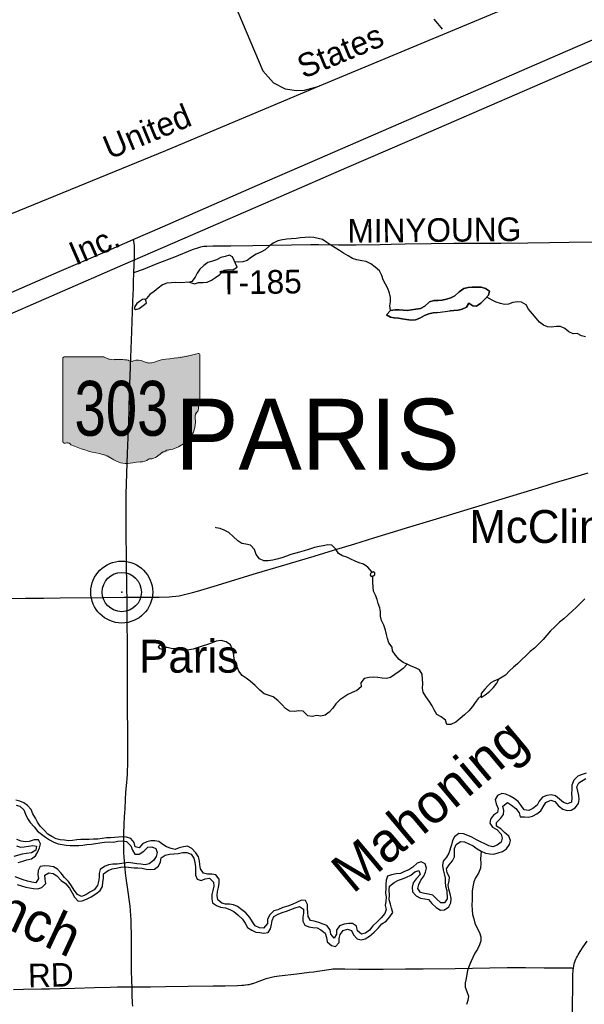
# Model space of a CAD drawing. Header units: feet. Extents: x 2113747 to 2516209, y 960708 to 1356798.
# Tile 222 of 253: x 2366212 to 2373382, y 1151434 to 1163935. Entities that reach past the tile are written whole.
import ezdxf
from ezdxf.enums import TextEntityAlignment as Align

# ---------------------------------------------------------------- set-up
doc = ezdxf.new("R2010")
doc.units = ezdxf.units.FT
doc.header["$LTSCALE"] = 50
doc.header["$MEASUREMENT"] = 0
doc.linetypes.add('rr2', pattern=[0])
for name, color, linetype in [('0_Xref', 7, 'Continuous'), ('GM_X_County_Road', 3, 'Continuous'), ('GM_X_Major_River', 5, 'Continuous'), ('GM_X_Major_River_Text', 5, 'Continuous'), ('GM_X_Minor_Lake', 5, 'Continuous'), ('GM_X_Minor_River', 5, 'Continuous'), ('GM_X_Rail_Line', 251, 'rr2'), ('GM_X_Rail_Line_Text', 251, 'Continuous'), ('GM_X_State_Location', 251, 'Continuous'), ('GM_X_State_Route', 1, 'Continuous'), ('GM_X_State_Shield', 251, 'Continuous'), ('GM_X_Township_Road', 4, 'Continuous'), ('GM_X_Township_Road_Text', 4, 'Continuous'), ('GM_X_Township_Text', 251, 'Continuous'), ('GM_X_Unincorporated', 1, 'Continuous'), ('GM_X_Unincorporated_Location', 2, 'Continuous'), ('GM_X_Unincorporated_Text', 251, 'Continuous')]:
    doc.layers.add(name, color=color, linetype=linetype)
doc.styles.add('Styledgn030', font='dgn030.shx')
doc.styles.add('Styledgn031', font='dgn031.shx')

# ---------------------------------------------------------------- blocks, each defined once
blk = doc.blocks.new('DGN_COMPLEXSHAPE16')
at = {"layer": 'GM_X_State_Shield', "color": 7, "linetype": 'Continuous', "lineweight": 13}
for p, q in [((2225564, 1182903), (2225564, 1182903)), ((2225564, 1182903), (2225564, 1181846)), ((2226091, 1182921), (2225581, 1182921)), ((2225581, 1182921), (2225581, 1182921)), ((2226091, 1182921), (2226091, 1182921)), ((2227283, 1182965), (2227283, 1182965)), ((2227304, 1182394), (2227304, 1182947)), ((2227304, 1182947), (2227304, 1182947)), ((2226216, 1182887), (2226216, 1182887)), ((2226393, 1182881), (2226393, 1182881)), ((2226462, 1182870), (2226462, 1182870)), ((2226588, 1182865), (2226588, 1182865)), ((2226730, 1182853), (2226730, 1182853)), ((2226873, 1182893), (2226873, 1182893)), ((2227274, 1182342), (2227274, 1182342)), ((2227291, 1182376), (2227291, 1182376)), ((2227304, 1182394), (2227304, 1182394)), ((2227304, 1182394), (2227304, 1182394)), ((2227244, 1182150), (2227244, 1182150)), ((2227278, 1182235), (2227278, 1182235)), ((2225564, 1181846), (2225564, 1181846)), ((2225580, 1181828), (2225580, 1181828)), ((2225616, 1181830), (2225616, 1181830)), ((2225668, 1181807), (2225668, 1181807)), ((2226031, 1181695), (2226031, 1181695)), ((2226782, 1181672), (2226782, 1181672)), ((2226963, 1181751), (2226963, 1181751)), ((2226212, 1181616), (2226212, 1181616)), ((2226454, 1181577), (2226454, 1181577)), ((2226549, 1181588), (2226549, 1181588)), ((2226652, 1181622), (2226652, 1181622)), ((2226696, 1181627), (2226696, 1181627))]:
    blk.add_line(p, q, dxfattribs=at)
for centre, major_axis, start_param, end_param in [((2225584, 1182905), (20.2, 0), 1.712693, 3.28349), ((2226212, 1183043), (196, 0), 4.042523, 4.731795), ((2226685, 1184361), (1845, 0), 4.814394, 5.042369), ((2227285, 1182949), (19.4, 0), 6.141152, 7.989035), ((2226277, 1182328), (702, 0), 1.404758, 1.657858), ((2226437, 1182910), (56.4, 0), 3.836095, 5.185415), ((2226519, 1182788), (117, 0), 0.950623, 2.079405), ((2226671, 1182956), (141, 0), 4.081561, 5.145723), ((2226920, 1182598), (371, 0), 1.699011, 2.107814), ((2227300, 1182354), (30, 0), 1.883978, 3.671073), ((2227109, 1182284), (180, 0), 5.934695, 6.695948), ((2227284, 1182392), (20.7, 0), 5.05454, 6.418171), ((2226788, 1182093), (462, 0), 5.101752, 6.440018), ((2227374, 1182163), (131, 0), 2.387724, 3.262537), ((2225584, 1181844), (20.3, 0), 3.00124, 4.508301), ((2225587, 1181952), (155, 0), 4.665946, 4.897461), ((2225619, 1181785), (56, 0), 0.519207, 1.627899), ((2226326, 1182734), (1333, 0), 4.195997, 4.488961), ((2225929, 1181371), (417, 0), 0.823519, 1.323587), ((2226662, 1181744), (149, 0), 4.937069, 5.64225), ((2226983, 1181549), (253, 0), 1.647645, 2.488434), ((2226379, 1181780), (265, 0), 4.026481, 4.996735), ((2226532, 1181414), (217, 0), 1.495662, 1.94098), ((2226552, 1181701), (141, 0), 4.691044, 5.507374), ((2226679, 1181598), (39.7, 0), 1.147584, 2.315152)]:
    blk.add_ellipse(centre, major_axis=major_axis, ratio=0.8, start_param=start_param, end_param=end_param, dxfattribs=at)
blk = doc.blocks.new('M1-H5_32')
at = {"layer": 'GM_X_State_Shield', "linetype": 'Continuous', "true_color": 0x1e0000}
h = blk.add_hatch(color=18, dxfattribs=at)
edge = h.paths.add_edge_path(flags=0)
edge.add_line((889, 90), (889, 642))
edge.add_line((889, 642), (889, 643))
edge.add_ellipse((870, 645), major_axis=(19.4, 0), ratio=0.8, start_angle=351.8621, end_angle=457.738)
edge.add_line((868, 660), (868, 660))
edge.add_ellipse((270, 2057), major_axis=(1845, 0), ratio=0.8, start_angle=635.8445, end_angle=648.9065, ccw=False)
edge.add_line((457, 588), (457, 588))
edge.add_ellipse((505, 294), major_axis=(371, 0), ratio=0.8, start_angle=97.3462, end_angle=120.7689)
edge.add_line((315, 549), (315, 549))
edge.add_ellipse((256, 651), major_axis=(141, 0), ratio=0.8, start_angle=593.8562, end_angle=654.8282, ccw=False)
edge.add_line((173, 560), (173, 560))
edge.add_ellipse((104, 484), major_axis=(117, 0), ratio=0.8, start_angle=54.4667, end_angle=119.1411)
edge.add_line((47, 566), (47, 566))
edge.add_ellipse((22, 606), major_axis=(56.4, 0), ratio=0.8, start_angle=579.7921, end_angle=657.1024, ccw=False)
edge.add_line((-22, 577), (-22, 577))
edge.add_ellipse((-138, 23), major_axis=(702, 0), ratio=0.8, start_angle=80.4867, end_angle=94.9883)
edge.add_line((-199, 583), (-199, 583))
edge.add_ellipse((-203, 739), major_axis=(196, 0), ratio=0.8, start_angle=591.6195, end_angle=631.1119, ccw=False)
edge.add_line((-324, 616), (-324, 616))
edge.add_line((-324, 616), (-834, 616))
edge.add_line((-834, 616), (-834, 616))
edge.add_ellipse((-831, 600), major_axis=(20.2, 0), ratio=0.8, start_angle=98.1301, end_angle=188.1301)
edge.add_line((-851, 598), (-851, 598))
edge.add_line((-851, 598), (-851, -459))
edge.add_line((-851, -459), (-851, -459))
edge.add_ellipse((-831, -461), major_axis=(20.3, 0), ratio=0.8, start_angle=171.9584, end_angle=258.3066)
edge.add_line((-835, -477), (-835, -477))
edge.add_ellipse((-828, -353), major_axis=(155, 0), ratio=0.8, start_angle=267.339, end_angle=280.6039)
edge.add_line((-799, -475), (-799, -475))
edge.add_ellipse((-796, -520), major_axis=(56, 0), ratio=0.8, start_angle=389.7484, end_angle=453.2717, ccw=False)
edge.add_line((-747, -497), (-747, -497))
edge.add_ellipse((-89, 430), major_axis=(1333, 0), ratio=0.8, start_angle=240.4129, end_angle=257.1985)
edge.add_line((-384, -610), (-384, -610))
edge.add_ellipse((-487, -933), major_axis=(417, 0), ratio=0.8, start_angle=407.1842, end_angle=435.836, ccw=False)
edge.add_line((-203, -689), (-203, -689))
edge.add_ellipse((-36, -525), major_axis=(265, 0), ratio=0.8, start_angle=230.7004, end_angle=286.2918)
edge.add_line((39, -728), (39, -728))
edge.add_ellipse((117, -890), major_axis=(217, 0), ratio=0.8, start_angle=445.6951, end_angle=471.2099, ccw=False)
edge.add_line((134, -717), (134, -717))
edge.add_ellipse((137, -604), major_axis=(141, 0), ratio=0.8, start_angle=268.777, end_angle=315.5493)
edge.add_line((237, -683), (237, -683))
edge.add_ellipse((264, -706), major_axis=(39.7, 0), ratio=0.8, start_angle=425.7517, end_angle=492.6484, ccw=False)
edge.add_line((280, -677), (280, -677))
edge.add_ellipse((247, -561), major_axis=(149, 0), ratio=0.8, start_angle=282.8732, end_angle=323.2771)
edge.add_line((367, -632), (367, -632))
edge.add_ellipse((568, -755), major_axis=(253, 0), ratio=0.8, start_angle=454.4031, end_angle=502.5768, ccw=False)
edge.add_line((548, -554), (548, -554))
edge.add_ellipse((373, -212), major_axis=(462, 0), ratio=0.8, start_angle=292.3089, end_angle=368.9858)
edge.add_line((829, -154), (829, -154))
edge.add_ellipse((959, -142), major_axis=(131, 0), ratio=0.8, start_angle=496.8065, end_angle=546.9296, ccw=False)
edge.add_line((863, -70), (863, -70))
edge.add_ellipse((694, -21), major_axis=(180, 0), ratio=0.8, start_angle=340.033, end_angle=383.6496)
edge.add_line((859, 37), (859, 37))
edge.add_ellipse((885, 49), major_axis=(30, 0), ratio=0.8, start_angle=467.944, end_angle=570.337, ccw=False)
edge.add_line((876, 72), (876, 72))
edge.add_ellipse((869, 88), major_axis=(20.7, 0), ratio=0.8, start_angle=289.6038, end_angle=367.7341)
edge.add_line((889, 90), (889, 90))
edge.add_line((889, 90), (889, 90))
at = {"layer": 'GM_X_State_Shield', "color": 7, "linetype": 'Continuous', "lineweight": 13}
blk.add_blockref('DGN_COMPLEXSHAPE16', (-2226415, -1182305), dxfattribs=at)
at = {"layer": 'GM_X_State_Shield', "color": 9, "linetype": 'Continuous', "lineweight": 13, "style": 'Styledgn030', "width": 0.767998}
blk.add_text('303', height=696.1, dxfattribs=at).set_placement((-106, -384), align=Align.CENTER)
blk = doc.blocks.new('Unicorp42')
at = {"layer": 'GM_X_Unincorporated'}
for radius in [393, 249]:
    blk.add_circle((0, 0), radius, dxfattribs=at)
blk = doc.blocks.new('POR')
at = {"layer": 'GM_X_County_Road', "flags": 128}
for points in [[(2367575, 1156602), (2367982, 1156604), (2368109, 1156607), (2368150, 1156610), (2368194, 1156614), (2368239, 1156621), (2368288, 1156631), (2368340, 1156644), (2368405, 1156662), (2368470, 1156681), (2368681, 1156744), (2369221, 1156906), (2369536, 1156999), (2369953, 1157125), (2370199, 1157198), (2370466, 1157279), (2370710, 1157355), (2371165, 1157495), (2371504, 1157598), (2372298, 1157840), (2372898, 1158022), (2372985, 1158049), (2373059, 1158071), (2373221, 1158119), (2373430, 1158181)], [(2362016, 1156550), (2362115, 1156551), (2362330, 1156555), (2362707, 1156562), (2362944, 1156566), (2363419, 1156570), (2363698, 1156572), (2364060, 1156574), (2364286, 1156576), (2364852, 1156577), (2365266, 1156582), (2365534, 1156583), (2365761, 1156585), (2366285, 1156590), (2366512, 1156592), (2366725, 1156594), (2367273, 1156598), (2367535, 1156602), (2367575, 1156602)], [(2373244, 1151894), (2373250, 1151924), (2373254, 1151946), (2373262, 1151973), (2373268, 1151986), (2373275, 1152005), (2373283, 1152023), (2373295, 1152046), (2373304, 1152062), (2373330, 1152104), (2373369, 1152164), (2373418, 1152237)], [(2373229, 1150534), (2373229, 1150663), (2373227, 1150909), (2373229, 1151024), (2373231, 1151221), (2373233, 1151404), (2373236, 1151670), (2373238, 1151815), (2373240, 1151849), (2373242, 1151878), (2373244, 1151894)]]:
    blk.add_lwpolyline(points, dxfattribs=at)
at = {"layer": 'GM_X_Major_River', "flags": 128}
for points in [[(2373407, 1154370), (2373355, 1154351), (2373301, 1154330), (2373251, 1154280), (2373222, 1154215), (2373222, 1154163), (2373221, 1154109), (2373223, 1154055), (2373220, 1154001), (2373168, 1153978), (2373118, 1153996), (2373065, 1154039), (2373015, 1154081), (2372961, 1154094), (2372907, 1154084), (2372853, 1154063), (2372809, 1154012), (2372784, 1153962), (2372730, 1153919), (2372676, 1153895), (2372618, 1153904), (2372579, 1153956), (2372543, 1154010), (2372492, 1154045), (2372442, 1154077), (2372387, 1154102), (2372333, 1154110), (2372279, 1154083), (2372252, 1154033), (2372262, 1153981), (2372287, 1153921), (2372280, 1153868), (2372228, 1153836), (2372190, 1153785), (2372183, 1153735), (2372215, 1153683), (2372270, 1153652), (2372326, 1153596), (2372339, 1153544), (2372327, 1153494), (2372274, 1153453), (2372222, 1153435), (2372170, 1153446), (2372119, 1153472), (2372065, 1153497), (2372013, 1153523), (2371954, 1153556), (2371904, 1153576), (2371849, 1153599), (2371787, 1153601), (2371734, 1153562), (2371710, 1153512), (2371697, 1153457), (2371662, 1153353)], [(2371296, 1153080), (2371248, 1153025), (2371207, 1152975), (2371197, 1152919), (2371200, 1152862), (2371248, 1152811), (2371301, 1152783), (2371355, 1152774), (2371405, 1152764), (2371446, 1152713), (2371500, 1152661), (2371557, 1152628), (2371607, 1152632), (2371663, 1152671), (2371686, 1152723), (2371692, 1152777), (2371677, 1152837), (2371660, 1152895), (2371654, 1152947), (2371665, 1153000), (2371669, 1153050), (2371642, 1153102), (2371634, 1153152), (2371667, 1153204), (2371707, 1153255), (2371734, 1153307), (2371732, 1153361), (2371735, 1153414), (2371753, 1153464), (2371810, 1153499), (2371861, 1153497), (2371969, 1153444), (2372022, 1153407), (2372074, 1153379), (2372126, 1153353), (2372181, 1153344), (2372231, 1153339), (2372289, 1153357), (2372341, 1153372), (2372392, 1153408), (2372432, 1153463), (2372445, 1153513), (2372423, 1153567), (2372370, 1153615), (2372320, 1153660), (2372269, 1153694), (2372267, 1153744), (2372318, 1153793), (2372356, 1153845), (2372361, 1153895), (2372349, 1153949), (2372407, 1153994), (2372459, 1153961), (2372511, 1153919), (2372554, 1153865), (2372567, 1153813), (2372623, 1153816), (2372673, 1153808), (2372725, 1153821), (2372779, 1153854), (2372832, 1153890), (2372858, 1153943), (2372895, 1153995), (2372955, 1154026), (2373006, 1154008), (2373056, 1153955), (2373111, 1153911), (2373165, 1153896), (2373215, 1153900), (2373267, 1153927), (2373308, 1153982), (2373318, 1154036), (2373313, 1154086), (2373301, 1154140), (2373286, 1154194), (2373312, 1154246), (2373403, 1154301)], [(2368596, 1153086), (2368546, 1153099), (2368508, 1153153), (2368499, 1153205), (2368497, 1153255), (2368484, 1153307), (2368447, 1153359), (2368397, 1153412), (2368342, 1153440), (2368290, 1153435), (2368238, 1153419), (2368187, 1153398), (2368136, 1153414), (2368078, 1153433), (2368028, 1153463), (2367977, 1153502), (2367927, 1153510), (2367877, 1153509), (2367825, 1153498), (2367773, 1153472), (2367729, 1153421), (2367679, 1153435), (2367665, 1153487), (2367622, 1153540), (2367570, 1153556), (2367520, 1153559), (2367468, 1153557), (2367415, 1153552), (2367365, 1153548), (2367313, 1153547), (2367259, 1153537), (2367205, 1153530), (2367149, 1153529), (2367095, 1153527), (2366989, 1153526), (2366939, 1153523), (2366881, 1153514), (2366831, 1153510), (2366779, 1153517), (2366726, 1153523), (2366676, 1153536), (2366620, 1153566), (2366569, 1153593), (2366521, 1153645), (2366470, 1153695), (2366436, 1153746), (2366411, 1153798), (2366380, 1153854), (2366356, 1153906), (2366313, 1153960), (2366263, 1153991), (2366213, 1154011), (2366162, 1154024)], [(2366165, 1153962), (2366215, 1153949), (2366266, 1153901), (2366286, 1153849), (2366309, 1153793), (2366346, 1153741), (2366394, 1153686), (2366439, 1153630), (2366489, 1153593), (2366540, 1153557), (2366592, 1153523), (2366647, 1153494), (2366701, 1153470), (2366751, 1153461), (2366803, 1153454), (2366853, 1153452), (2366906, 1153451), (2366962, 1153449), (2367012, 1153454), (2367066, 1153462), (2367122, 1153469), (2367176, 1153476), (2367230, 1153484), (2367288, 1153491), (2367348, 1153495), (2367400, 1153494), (2367460, 1153503), (2367520, 1153509), (2367570, 1153500), (2367623, 1153446), (2367646, 1153392), (2367676, 1153341), (2367730, 1153339), (2367790, 1153380), (2367840, 1153430), (2367890, 1153435), (2367940, 1153414), (2367956, 1153362)], [(2366170, 1153445), (2366220, 1153431), (2366270, 1153434), (2366323, 1153442), (2366377, 1153451), (2366427, 1153441), (2366415, 1153389), (2366361, 1153359), (2366297, 1153348), (2366243, 1153341), (2366139, 1153312)], [(2366179, 1152955), (2366233, 1152938), (2366288, 1152923), (2366338, 1152913), (2366388, 1152906), (2366442, 1152900), (2366494, 1152915), (2366542, 1152967), (2366537, 1153020), (2366529, 1153072), (2366582, 1153104), (2366635, 1153095), (2366685, 1153065), (2366740, 1153006), (2366792, 1152966), (2366845, 1152908), (2366878, 1152851), (2366908, 1152795), (2366955, 1152743), (2367007, 1152746), (2367061, 1152768), (2367121, 1152797), (2367180, 1152836), (2367234, 1152879), (2367264, 1152931), (2367269, 1152983), (2367276, 1153033), (2367276, 1153090), (2367334, 1153132), (2367385, 1153153), (2367439, 1153164), (2367497, 1153174), (2367556, 1153179)], [(2367956, 1153362), (2367943, 1153311), (2367911, 1153261), (2367858, 1153216), (2367804, 1153204), (2367750, 1153215), (2367699, 1153216), (2367647, 1153224), (2367589, 1153235), (2367507, 1153222), (2367451, 1153212), (2367395, 1153213), (2367339, 1153203), (2367287, 1153182), (2367235, 1153145), (2367222, 1153095), (2367222, 1153045), (2367213, 1152995), (2367199, 1152942), (2367156, 1152888), (2367104, 1152859), (2367052, 1152822), (2366998, 1152802), (2366948, 1152829), (2366905, 1152881), (2366869, 1152939), (2366830, 1152991), (2366779, 1153044), (2366739, 1153098), (2366690, 1153151), (2366640, 1153179), (2366586, 1153186), (2366529, 1153192), (2366473, 1153183), (2366448, 1153133), (2366442, 1153079), (2366449, 1153029), (2366415, 1152978), (2366365, 1152984), (2366313, 1152997), (2366257, 1153014), (2366156, 1153054)], [(2366192, 1153236), (2366250, 1153251), (2366304, 1153268), (2366360, 1153280), (2366414, 1153319), (2366443, 1153369), (2366465, 1153422), (2366474, 1153472), (2366450, 1153524), (2366396, 1153521), (2366334, 1153499), (2366280, 1153496), (2366230, 1153504), (2366177, 1153525)], [(2367556, 1153179), (2367664, 1153168), (2367714, 1153168), (2367766, 1153161), (2367818, 1153148), (2367871, 1153144), (2367925, 1153151), (2367976, 1153189), (2367998, 1153244), (2368009, 1153294), (2368061, 1153329), (2368115, 1153339), (2368171, 1153346), (2368223, 1153350), (2368283, 1153363), (2368333, 1153362), (2368391, 1153342), (2368424, 1153290), (2368437, 1153234), (2368445, 1153180), (2368446, 1153128), (2368444, 1153074), (2368467, 1153022), (2368517, 1153005), (2368569, 1153027), (2368623, 1153034), (2368674, 1152986), (2368678, 1152934), (2368665, 1152880), (2368653, 1152830), (2368650, 1152775), (2368660, 1152723), (2368713, 1152690), (2368763, 1152666), (2368825, 1152659), (2368880, 1152637), (2368930, 1152610), (2368984, 1152568), (2369041, 1152515), (2369074, 1152463), (2369104, 1152411), (2369161, 1152374), (2369211, 1152350), (2369263, 1152345), (2369313, 1152337), (2369367, 1152344), (2369395, 1152394), (2369409, 1152446), (2369416, 1152499), (2369440, 1152549), (2369495, 1152580), (2369547, 1152600), (2369599, 1152615), (2369655, 1152636), (2369709, 1152658), (2369765, 1152677), (2369815, 1152641), (2369816, 1152591), (2369808, 1152541), (2369807, 1152491), (2369831, 1152439), (2369882, 1152417), (2369936, 1152408), (2369988, 1152405), (2370038, 1152379), (2370089, 1152339), (2370106, 1152283), (2370118, 1152227), (2370173, 1152182), (2370223, 1152168), (2370268, 1152219), (2370270, 1152269), (2370283, 1152319), (2370321, 1152372), (2370375, 1152389), (2370425, 1152371), (2370452, 1152317), (2370496, 1152265), (2370547, 1152254), (2370599, 1152263), (2370654, 1152297), (2370714, 1152350), (2370770, 1152405), (2370811, 1152455), (2370865, 1152490), (2370914, 1152543), (2370952, 1152599), (2370935, 1152653), (2370919, 1152705), (2370904, 1152761), (2370906, 1152823), (2370903, 1152877), (2370906, 1152932), (2370966, 1152980), (2371022, 1153011), (2371074, 1153028), (2371126, 1153046), (2371178, 1153073), (2371229, 1153117), (2371281, 1153132), (2371296, 1153080)], [(2371662, 1153353), (2371632, 1153300), (2371591, 1153250), (2371581, 1153195), (2371590, 1153143), (2371604, 1153089), (2371615, 1153035), (2371617, 1152983), (2371618, 1152933), (2371636, 1152879), (2371641, 1152775), (2371608, 1152724), (2371558, 1152722), (2371507, 1152773), (2371457, 1152821), (2371404, 1152833), (2371354, 1152842), (2371302, 1152854), (2371269, 1152905), (2371279, 1152956), (2371306, 1153010), (2371344, 1153060), (2371366, 1153111), (2371377, 1153163), (2371360, 1153217), (2371310, 1153243), (2371258, 1153226), (2371205, 1153177), (2371153, 1153143), (2371099, 1153120), (2371047, 1153095), (2370991, 1153091), (2370933, 1153078), (2370881, 1153062), (2370866, 1153009), (2370862, 1152955), (2370861, 1152903), (2370859, 1152847), (2370864, 1152795), (2370860, 1152743), (2370851, 1152688), (2370865, 1152636), (2370850, 1152586), (2370802, 1152533), (2370753, 1152481), (2370697, 1152428), (2370656, 1152375), (2370604, 1152335), (2370552, 1152326), (2370501, 1152368), (2370491, 1152424), (2370440, 1152461), (2370390, 1152461), (2370332, 1152452), (2370274, 1152430), (2370237, 1152375), (2370237, 1152323), (2370206, 1152272), (2370165, 1152324), (2370155, 1152380), (2370114, 1152434), (2370064, 1152451), (2370011, 1152471), (2369953, 1152488), (2369903, 1152496), (2369874, 1152548), (2369870, 1152598), (2369867, 1152648), (2369865, 1152700), (2369840, 1152752), (2369790, 1152757), (2369728, 1152727), (2369674, 1152700), (2369619, 1152681), (2369555, 1152663), (2369491, 1152634), (2369439, 1152619), (2369387, 1152569), (2369360, 1152516), (2369358, 1152458), (2369307, 1152401), (2369257, 1152405), (2369204, 1152428), (2369168, 1152482), (2369135, 1152536), (2369084, 1152595), (2369032, 1152635), (2368977, 1152675), (2368927, 1152698), (2368877, 1152706), (2368827, 1152707), (2368777, 1152719), (2368726, 1152762), (2368721, 1152814), (2368723, 1152864), (2368736, 1152915), (2368744, 1152971), (2368743, 1153021), (2368701, 1153077), (2368651, 1153088), (2368596, 1153086)]]:
    blk.add_lwpolyline(points, dxfattribs=at)
at = {"layer": 'GM_X_Minor_Lake'}
for p, q in [((2368974, 1160792), (2368915, 1160923)), ((2367819, 1160358), (2367810, 1160384)), ((2371519, 1160219), (2371677, 1160239)), ((2370677, 1156914), (2370668, 1156902)), ((2368048, 1155949), (2368056, 1155965)), ((2372242, 1155540), (2372197, 1155514))]:
    blk.add_line(p, q, dxfattribs=at)
at = {"layer": 'GM_X_Minor_Lake', "flags": 128}
for points in [[(2368915, 1160923), (2368875, 1160945), (2368823, 1160930), (2368767, 1160914), (2368713, 1160885), (2368661, 1160870), (2368603, 1160854), (2368551, 1160813), (2368500, 1160766), (2368464, 1160716), (2368439, 1160666), (2368399, 1160613), (2368369, 1160601), (2368430, 1160581), (2368483, 1160598), (2368540, 1160598), (2368592, 1160601), (2368647, 1160626), (2368699, 1160660), (2368755, 1160699), (2368810, 1160754), (2368862, 1160764), (2368919, 1160759), (2368974, 1160792)], [(2372178, 1160489), (2372127, 1160522), (2372071, 1160540), (2372019, 1160541), (2371959, 1160538), (2371909, 1160534), (2371853, 1160521), (2371793, 1160482), (2371739, 1160428), (2371686, 1160405), (2371632, 1160387), (2371576, 1160376), (2371524, 1160369), (2371472, 1160369), (2371416, 1160352), (2371358, 1160299), (2371302, 1160269), (2371242, 1160258), (2371134, 1160245), (2371030, 1160252), (2370978, 1160251), (2370922, 1160243), (2370868, 1160190), (2370919, 1160158), (2370969, 1160149), (2371021, 1160146), (2371071, 1160138), (2371125, 1160127), (2371182, 1160121), (2371238, 1160126), (2371294, 1160146), (2371353, 1160181), (2371407, 1160200), (2371463, 1160214), (2371519, 1160219)], [(2371519, 1160219), (2371463, 1160214), (2371407, 1160200), (2371353, 1160181), (2371294, 1160146), (2371238, 1160126), (2371182, 1160121), (2371125, 1160127), (2371071, 1160138), (2371021, 1160146), (2370969, 1160149), (2370919, 1160158), (2370868, 1160190), (2370922, 1160243), (2370978, 1160251), (2371030, 1160252), (2371134, 1160245), (2371242, 1160258), (2371302, 1160269), (2371358, 1160299), (2371416, 1160352), (2371472, 1160369), (2371524, 1160369), (2371576, 1160376), (2371632, 1160387), (2371686, 1160405), (2371739, 1160428), (2371793, 1160482), (2371853, 1160521), (2371909, 1160534), (2371959, 1160538), (2372019, 1160541), (2372071, 1160540), (2372127, 1160522), (2372178, 1160489), (2372166, 1160436), (2372119, 1160386), (2372067, 1160335), (2372015, 1160300), (2371965, 1160304), (2371915, 1160337), (2371885, 1160287), (2371833, 1160260), (2371779, 1160248), (2371727, 1160241), (2371677, 1160239), (2371673, 1160239)], [(2371677, 1160239), (2371727, 1160241), (2371779, 1160248), (2371833, 1160260), (2371885, 1160287), (2371915, 1160337), (2371965, 1160304), (2372015, 1160300), (2372067, 1160335), (2372119, 1160386), (2372166, 1160436), (2372178, 1160489)], [(2367810, 1160384), (2367802, 1160386), (2367770, 1160384), (2367734, 1160359), (2367699, 1160331), (2367673, 1160294), (2367667, 1160270), (2367685, 1160255), (2367727, 1160269), (2367763, 1160293), (2367797, 1160318), (2367823, 1160342), (2367819, 1160358)], [(2370668, 1156902), (2370664, 1156883), (2370674, 1156865), (2370702, 1156872), (2370722, 1156888), (2370720, 1156914), (2370699, 1156926), (2370677, 1156914)], [(2368056, 1155965), (2368060, 1155978), (2368050, 1155989), (2368032, 1155997), (2368008, 1155995), (2367990, 1155991), (2367972, 1155973), (2367988, 1155953), (2368018, 1155945), (2368048, 1155949)], [(2372197, 1155514), (2372159, 1155483), (2372119, 1155433), (2372074, 1155382), (2372072, 1155330), (2372124, 1155361), (2372176, 1155405), (2372227, 1155458), (2372273, 1155511), (2372296, 1155561), (2372242, 1155540)]]:
    blk.add_lwpolyline(points, dxfattribs=at)
at = {"layer": 'GM_X_Minor_River', "flags": 128}
for points in [[(2371473, 1163942), (2371517, 1163888), (2371558, 1163836), (2371578, 1163816)], [(2370922, 1160243), (2370911, 1160301), (2370921, 1160355), (2370922, 1160409), (2370907, 1160465), (2370889, 1160521), (2370858, 1160579), (2370828, 1160633), (2370809, 1160689), (2370782, 1160746), (2370728, 1160792), (2370671, 1160834), (2370611, 1160865), (2370557, 1160874), (2370492, 1160886), (2370440, 1160903), (2370382, 1160937), (2370325, 1160972), (2370271, 1161004), (2370218, 1161037), (2370164, 1161071), (2370111, 1161108), (2370057, 1161144), (2370001, 1161159), (2369948, 1161169), (2369894, 1161172), (2369836, 1161168), (2369774, 1161165), (2369722, 1161158), (2369658, 1161152), (2369604, 1161149), (2369548, 1161140), (2369490, 1161128), (2369432, 1161099), (2369380, 1161058), (2369329, 1161012), (2369273, 1160983), (2369215, 1160960), (2369157, 1160922), (2369100, 1160877), (2369044, 1160860), (2368994, 1160856), (2368944, 1160859)], [(2368369, 1160601), (2368253, 1160595), (2368193, 1160599), (2368137, 1160596), (2368079, 1160588), (2368027, 1160569), (2367971, 1160526), (2367918, 1160484), (2367866, 1160445), (2367823, 1160396), (2367810, 1160384)], [(2373398, 1159910), (2373346, 1159923), (2373291, 1159951), (2373239, 1159946), (2373187, 1159974), (2373136, 1160013), (2373080, 1160041), (2373028, 1160040), (2372966, 1160030), (2372916, 1160037), (2372865, 1160057), (2372813, 1160094), (2372772, 1160146), (2372722, 1160202), (2372675, 1160259), (2372642, 1160313), (2372584, 1160348), (2372532, 1160352), (2372474, 1160343), (2372418, 1160323), (2372368, 1160318), (2372316, 1160330), (2372263, 1160347), (2372211, 1160373), (2372144, 1160412)], [(2370689, 1156920), (2370635, 1156985), (2370576, 1157021), (2370524, 1157038), (2370474, 1157060), (2370417, 1157087), (2370367, 1157109), (2370313, 1157128), (2370260, 1157156), (2370226, 1157212), (2370177, 1157263), (2370123, 1157269), (2370065, 1157256), (2370013, 1157245), (2369957, 1157233), (2369879, 1157208), (2369825, 1157191), (2369767, 1157173), (2369655, 1157143), (2369601, 1157123), (2369539, 1157102), (2369479, 1157085), (2369425, 1157073), (2369367, 1157064), (2369311, 1157066), (2369257, 1157089), (2369216, 1157145), (2369192, 1157209), (2369143, 1157262), (2369085, 1157274), (2369033, 1157285), (2368980, 1157319), (2368921, 1157374), (2368867, 1157426), (2368810, 1157453), (2368756, 1157475), (2368706, 1157482), (2368698, 1157486)], [(2373390, 1156583), (2373338, 1156531), (2373281, 1156476), (2373229, 1156427), (2373176, 1156378), (2373120, 1156328), (2373068, 1156285), (2373003, 1156224), (2372953, 1156174), (2372908, 1156119), (2372858, 1156066), (2372807, 1156014), (2372749, 1155957), (2372694, 1155912), (2372640, 1155858), (2372588, 1155811), (2372533, 1155758), (2372481, 1155715), (2372430, 1155667), (2372382, 1155614), (2372296, 1155561)], [(2372073, 1155350), (2372034, 1155318), (2371997, 1155267), (2371963, 1155215), (2371916, 1155162), (2371862, 1155109), (2371807, 1155063), (2371751, 1155018), (2371687, 1154985), (2371637, 1154987), (2371618, 1155043), (2371566, 1155082), (2371511, 1155112), (2371475, 1155173), (2371452, 1155225), (2371410, 1155281), (2371371, 1155341), (2371334, 1155397), (2371328, 1155449), (2371333, 1155507), (2371327, 1155561), (2371322, 1155627), (2371287, 1155679), (2371237, 1155704), (2371185, 1155726), (2371132, 1155751), (2371082, 1155775), (2371029, 1155810), (2370983, 1155868), (2370948, 1155920), (2370940, 1155970), (2370901, 1156024), (2370882, 1156078), (2370870, 1156130), (2370857, 1156186), (2370835, 1156246), (2370808, 1156305), (2370795, 1156361), (2370793, 1156416), (2370784, 1156468), (2370764, 1156522), (2370753, 1156574), (2370729, 1156627), (2370706, 1156681), (2370697, 1156790), (2370698, 1156842), (2370698, 1156871)], [(2371132, 1155751), (2371083, 1155699), (2371031, 1155658), (2370975, 1155621), (2370922, 1155585), (2370870, 1155572), (2370817, 1155576), (2370761, 1155583), (2370707, 1155588), (2370649, 1155584), (2370585, 1155571), (2370546, 1155515), (2370548, 1155464), (2370494, 1155418), (2370433, 1155391), (2370381, 1155366), (2370329, 1155334), (2370277, 1155299), (2370226, 1155249), (2370188, 1155194), (2370143, 1155141), (2370091, 1155107), (2370037, 1155094), (2369987, 1155100), (2369925, 1155089), (2369870, 1155096), (2369812, 1155154), (2369754, 1155161), (2369700, 1155151), (2369639, 1155154), (2369587, 1155188), (2369540, 1155241), (2369490, 1155293), (2369431, 1155338), (2369367, 1155358), (2369317, 1155375), (2369262, 1155421), (2369201, 1155482), (2369139, 1155536), (2369088, 1155573), (2369036, 1155609), (2368995, 1155665), (2368972, 1155719), (2368946, 1155778), (2368937, 1155828), (2368927, 1155890), (2368912, 1155948), (2368887, 1156000), (2368835, 1156036), (2368771, 1156051), (2368707, 1156045), (2368655, 1156024), (2368595, 1156001), (2368531, 1155983), (2368467, 1155960), (2368415, 1155945), (2368363, 1155935), (2368295, 1155926), (2368239, 1155935), (2368185, 1155947), (2368134, 1155952), (2368084, 1155966), (2368056, 1155965)], [(2372074, 1153379), (2372067, 1153329), (2372063, 1153279), (2372066, 1153222), (2372064, 1153164), (2372039, 1153100), (2371999, 1153039), (2371980, 1152987), (2371965, 1152927), (2371959, 1152870), (2371960, 1152812), (2371956, 1152756), (2371953, 1152698), (2371956, 1152630), (2371964, 1152576), (2371979, 1152520), (2371993, 1152462), (2372022, 1152402), (2372049, 1152344), (2372067, 1152292), (2372066, 1152240), (2372052, 1152188), (2372025, 1152135), (2371991, 1152083), (2371966, 1152030), (2371946, 1151980), (2371921, 1151924), (2371899, 1151865), (2371890, 1151815), (2371880, 1151761), (2371869, 1151706), (2371867, 1151652), (2371892, 1151596), (2371913, 1151536), (2371903, 1151482), (2371886, 1151430)]]:
    blk.add_lwpolyline(points, dxfattribs=at)
at = {"layer": 'GM_X_Rail_Line', "flags": 128}
for points in [[(2378441, 1169932), (2378434, 1169917), (2378300, 1169564), (2378044, 1168728), (2377791, 1167865), (2377709, 1167710), (2377589, 1167588), (2374837, 1165564), (2373606, 1164649), (2373428, 1164547), (2373220, 1164427), (2372923, 1164308), (2370015, 1163090)], [(2370045, 1168609), (2368341, 1167308), (2368179, 1167190), (2368102, 1167112), (2368007, 1166966), (2367967, 1166817), (2367950, 1166627), (2367961, 1166471), (2368007, 1166333), (2368665, 1164787), (2369301, 1163287), (2369434, 1163132), (2369583, 1163059), (2369725, 1163035), (2369829, 1163039), (2370015, 1163090)], [(2329903, 1149979), (2330502, 1150028), (2332029, 1150170), (2333367, 1150292), (2333717, 1150327), (2334003, 1150357), (2334423, 1150409), (2335849, 1150585), (2337327, 1150769), (2338827, 1150956), (2340135, 1151117), (2340441, 1151156), (2340712, 1151196), (2341025, 1151243), (2341359, 1151307), (2343118, 1151604), (2345280, 1151969), (2347053, 1152269), (2348189, 1152468), (2349095, 1152623), (2350077, 1152788), (2350349, 1152834), (2350629, 1152887), (2350861, 1152938), (2351007, 1152971), (2351171, 1153011), (2351352, 1153058), (2351532, 1153107), (2351677, 1153152), (2351836, 1153198), (2352038, 1153266), (2352219, 1153331), (2352467, 1153421), (2352667, 1153501), (2352835, 1153570), (2352972, 1153630), (2353127, 1153700), (2353286, 1153771), (2353426, 1153840), (2353573, 1153913), (2353737, 1154000), (2354063, 1154174), (2354647, 1154495), (2355923, 1155198), (2357480, 1156053), (2360059, 1157466), (2360750, 1157837), (2360926, 1157926), (2361150, 1158035), (2361304, 1158108), (2361637, 1158258), (2362266, 1158538), (2362912, 1158819), (2364454, 1159492), (2365848, 1160096), (2367520, 1160823), (2368282, 1161152), (2369532, 1161696), (2370365, 1162057), (2371406, 1162508), (2373300, 1163330), (2374689, 1163934), (2376039, 1164520), (2378319, 1165515)], [(2370015, 1163090), (2368063, 1162272), (2363008, 1160206)]]:
    blk.add_lwpolyline(points, dxfattribs=at)
at = {"layer": 'GM_X_State_Route', "flags": 128}
for points in [[(2367654, 1161145), (2368024, 1161307), (2369233, 1161833), (2369896, 1162121), (2370706, 1162473), (2371154, 1162667), (2371651, 1162883), (2372100, 1163078), (2372557, 1163277), (2373171, 1163544), (2373771, 1163803), (2374890, 1164290), (2375444, 1164532), (2376074, 1164803), (2376745, 1165096)], [(2356198, 1155627), (2356551, 1155822), (2357052, 1156096), (2357489, 1156337), (2358131, 1156690), (2358191, 1156723), (2358447, 1156863), (2359085, 1157214), (2359992, 1157712), (2360448, 1157959), (2360829, 1158156), (2361095, 1158286), (2361297, 1158381), (2361904, 1158647), (2361947, 1158665), (2362509, 1158910), (2363084, 1159160), (2363657, 1159410), (2364595, 1159817), (2365559, 1160234), (2366239, 1160531), (2366711, 1160736), (2367269, 1160976), (2367654, 1161145)], [(2367574, 1156687), (2367574, 1156707), (2367570, 1157068), (2367564, 1157448), (2367562, 1157751), (2367564, 1157910), (2367576, 1158303), (2367582, 1158426), (2367591, 1158631), (2367599, 1158831), (2367603, 1158992), (2367608, 1159205), (2367612, 1159326), (2367616, 1159406), (2367621, 1159535), (2367636, 1159977), (2367650, 1160357), (2367656, 1160527), (2367658, 1160628), (2367661, 1160697), (2367662, 1160724), (2367669, 1160914), (2367669, 1161036), (2367668, 1161064), (2367666, 1161095), (2367661, 1161124), (2367654, 1161145)], [(2367648, 1151410), (2367646, 1151451), (2367642, 1151551), (2367638, 1151655), (2367635, 1151721), (2367630, 1151879), (2367630, 1152052), (2367631, 1152337), (2367629, 1152424), (2367626, 1152501), (2367613, 1152678), (2367581, 1152921), (2367564, 1153035), (2367556, 1153104), (2367541, 1153254), (2367534, 1153358), (2367533, 1153390), (2367533, 1153521), (2367536, 1153600), (2367540, 1153721), (2367544, 1153813), (2367550, 1153917), (2367554, 1154034), (2367561, 1154126), (2367573, 1154252), (2367576, 1154302), (2367579, 1154355), (2367583, 1154518), (2367585, 1154679), (2367586, 1154800), (2367584, 1154938), (2367582, 1155138), (2367581, 1155266), (2367581, 1155604), (2367580, 1155939), (2367577, 1156352), (2367575, 1156602), (2367574, 1156687)]]:
    blk.add_lwpolyline(points, dxfattribs=at)
at = {"layer": 'GM_X_Township_Road', "flags": 128}
for points in [[(2367662, 1160724), (2367675, 1160729), (2367782, 1160769), (2367959, 1160838), (2368181, 1160926), (2368407, 1161016), (2368486, 1161042), (2368514, 1161050), (2368531, 1161055), (2368550, 1161058), (2368565, 1161060), (2368587, 1161061), (2368664, 1161063), (2368761, 1161065), (2368895, 1161063), (2369174, 1161068), (2369383, 1161071), (2369662, 1161077), (2369910, 1161079), (2370009, 1161079), (2370262, 1161078), (2370483, 1161077), (2370790, 1161083), (2370930, 1161085), (2371109, 1161088), (2371439, 1161093), (2371724, 1161097), (2372324, 1161099), (2372665, 1161103), (2372938, 1161107), (2373188, 1161111), (2373521, 1161116)], [(2367638, 1151655), (2367718, 1151654), (2367875, 1151657), (2368062, 1151661), (2368353, 1151664), (2368668, 1151667), (2368822, 1151670), (2368976, 1151673), (2369031, 1151676), (2369057, 1151678), (2369078, 1151680), (2369108, 1151684), (2369124, 1151686), (2369140, 1151690), (2369155, 1151694), (2369165, 1151696), (2369173, 1151699), (2369186, 1151703), (2369199, 1151708), (2369219, 1151716), (2369320, 1151755), (2369341, 1151762), (2369357, 1151767), (2369374, 1151771), (2369391, 1151775), (2369410, 1151779), (2369428, 1151783), (2369448, 1151786), (2369479, 1151791), (2369508, 1151795), (2369730, 1151820), (2369889, 1151840), (2369946, 1151847), (2369994, 1151853), (2370023, 1151857), (2370168, 1151881), (2370188, 1151884), (2370213, 1151885), (2370245, 1151885), (2370341, 1151884), (2370518, 1151882), (2370705, 1151881), (2370829, 1151881), (2371111, 1151884), (2371334, 1151885), (2371743, 1151890), (2372402, 1151899), (2372635, 1151899), (2372871, 1151897), (2373028, 1151898), (2373198, 1151896), (2373223, 1151895), (2373244, 1151894)], [(2366134, 1151621), (2366260, 1151624), (2366487, 1151629), (2366591, 1151632), (2366726, 1151636), (2366910, 1151640), (2367161, 1151647), (2367360, 1151653), (2367455, 1151655), (2367554, 1151657), (2367633, 1151655), (2367638, 1151655)]]:
    blk.add_lwpolyline(points, dxfattribs=at)
at = {"layer": 'GM_X_Unincorporated_Location'}
blk.add_point((2367508, 1156668), dxfattribs=at)
at = {"color": 7, "linetype": 'Continuous', "lineweight": 0}
for name, p in [('M1-H5_32', (2367610, 1159037)), ('Unicorp42', (2367508, 1156668))]:
    blk.add_blockref(name, p, dxfattribs=at)
at = {"layer": 'GM_X_Major_River_Text', "attachment_point": 7, "line_spacing_factor": 0.8, "style": 'Styledgn031'}
for s, insert, char_height, rotation in [('{\\Fdgn000|c0;\\C256;Mahoning}', (2370540, 1152713), 500.25, 39.9674), ('{\\Fdgn000|c0;\\C256;Branch}', (2364917, 1152913), 500.19, 334.9775)]:
    blk.add_mtext(s, dxfattribs=dict(at, insert=insert, char_height=char_height, rotation=rotation))
at = {"layer": 'GM_X_Rail_Line_Text', "char_height": 299, "attachment_point": 7, "line_spacing_factor": 0.8, "style": 'Styledgn030'}
for s, insert, rotation in [('{\\Fdgn000|c0;\\C256;States}', (2369817, 1163179), 22.5197), ('{\\Fdgn000|c0;\\C256;United}', (2367353, 1162154), 22.4617), ('{\\Fdgn000|c0;\\C256;Inc.}', (2366924, 1160807), 23.5502)]:
    blk.add_mtext(s, dxfattribs=dict(at, insert=insert, rotation=rotation))
at = {"layer": 'GM_X_State_Location', "insert": (2367610, 1159037), "char_height": 1, "attachment_point": 5, "line_spacing_factor": 0.8, "style": 'Styledgn030'}
for s in ['{\\Fdgn000|c0;\\C256;s}', '{\\Fdgn000|c0;\\C256;r}']:
    blk.add_mtext(s, dxfattribs=at)
at = {"layer": 'GM_X_State_Location', "insert": (2367257, 1158964), "char_height": 1, "attachment_point": 7, "rotation": 0, "line_spacing_factor": 0.8, "style": 'Styledgn030'}
blk.add_mtext('{\\Fdgn000|c0;\\C256;225}', dxfattribs=at)
at = {"layer": 'GM_X_Township_Road_Text', "char_height": 300, "attachment_point": 7, "line_spacing_factor": 0.8, "style": 'Styledgn030'}
for s, insert, rotation in [('{\\Fdgn000|c0;\\C256;MINYOUNG}', (2370376, 1161098), 0.6129), ('{\\Fdgn000|c0;\\C256;T-185}', (2368748, 1160442), 0.8377), ('{\\Fdgn000|c0;\\C256;RD}', (2366321, 1151647), 1.4814)]:
    blk.add_mtext(s, dxfattribs=dict(at, insert=insert, rotation=rotation))
at = {"layer": 'GM_X_Township_Text', "insert": (2368188, 1158210), "char_height": 900, "attachment_point": 7, "rotation": 0, "line_spacing_factor": 0.8, "style": 'Styledgn031'}
blk.add_mtext('{\\Fdgn000|c0;\\C256;PARIS}', dxfattribs=at)
at = {"layer": 'GM_X_Unincorporated_Text', "char_height": 417, "attachment_point": 7, "rotation": 0, "line_spacing_factor": 0.8, "style": 'Styledgn030'}
for s, insert in [('{\\Fdgn000|c0;\\C256;McClintocksburg}', (2371921, 1157166)), ('{\\Fdgn000|c0;\\C256;Paris}', (2367728, 1155639))]:
    blk.add_mtext(s, dxfattribs=dict(at, insert=insert))

msp = doc.modelspace()

# ---------------------------------------------------------------- block references
at = {"layer": '0_Xref'}
msp.add_blockref('POR', (0, 0), dxfattribs=at)

doc.saveas('drawing.dxf')
